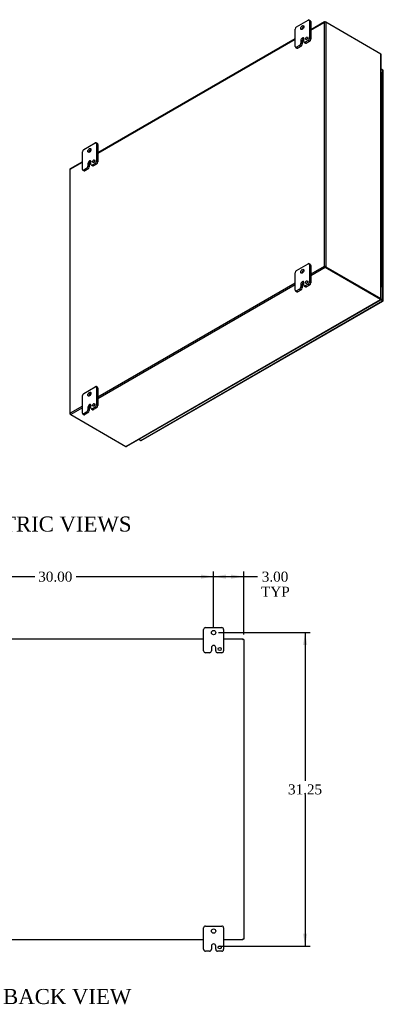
# Model space of a CAD drawing. Header units: inches. Extents: x 8 to 236, y 18 to 157.
# Tile 7 of 7: x 200 to 236, y 59 to 157. Entities that reach past the tile are written whole.
import ezdxf
from ezdxf.enums import TextEntityAlignment as Align

# ---------------------------------------------------------------- set-up
doc = ezdxf.new("R2010")
doc.units = ezdxf.units.IN
doc.header["$MEASUREMENT"] = 0
for name, color, linetype in [('COM70018', 7, 'CONTINUOUS'), ('COM71780-19', 7, 'CONTINUOUS'), ('DEFAULT', 7, 'CONTINUOUS'), ('FET07710', 7, 'CONTINUOUS'), ('HNG10620-26B', 7, 'CONTINUOUS'), ('HNG10620-26C', 7, 'CONTINUOUS'), ('HNG10620-26P', 7, 'CONTINUOUS')]:
    doc.layers.add(name, color=color, linetype=linetype)
doc.styles.add('SEACAD_TIMES_NEW_ROMAN', font='times.ttf')

# ---------------------------------------------------------------- blocks, each defined once
blk = doc.blocks.new('GDIMGGROUP7')
at = {"layer": 'DEFAULT', "linetype": 'Continuous'}
for points in [[(190.182, 101.957), (188.932, 101.749), (190.182, 101.54)], [(217.682, 101.957), (217.682, 101.54), (218.932, 101.749)]]:
    blk.add_hatch(color=136, dxfattribs=at).paths.add_polyline_path(points)
at = {"layer": 'DEFAULT', "color": 136, "linetype": 'Continuous'}
for p, q in [((188.932, 96.67), (188.932, 102.249)), ((218.932, 96.67), (218.932, 102.249)), ((188.932, 101.749), (201.112, 101.749)), ((205.224, 101.749), (218.932, 101.749))]:
    blk.add_line(p, q, dxfattribs=at)
at = {"layer": 'DEFAULT', "color": 136, "linetype": 'Continuous', "style": 'SEACAD_TIMES_NEW_ROMAN'}
blk.add_text('30.00', height=1, dxfattribs=at).set_placement((201.462, 102.249), align=Align.TOP_LEFT)
blk = doc.blocks.new('GDIMGGROUP8')
at = {"layer": 'DEFAULT', "linetype": 'Continuous'}
for points in [[(220.182, 101.957), (218.932, 101.749), (220.182, 101.54)], [(220.682, 101.957), (220.682, 101.54), (221.932, 101.749)]]:
    blk.add_hatch(color=136, dxfattribs=at).paths.add_polyline_path(points)
at = {"layer": 'DEFAULT', "color": 136, "linetype": 'Continuous'}
for p, q in [((218.932, 96.889), (218.932, 102.249)), ((221.932, 95.973), (221.932, 102.249)), ((218.932, 101.749), (222.815, 101.749)), ((222.815, 101.749), (223.315, 101.749))]:
    blk.add_line(p, q, dxfattribs=at)
at = {"layer": 'DEFAULT', "color": 136, "linetype": 'Continuous', "style": 'SEACAD_TIMES_NEW_ROMAN'}
for s, p in [('3.00', (223.736, 102.249)), ('TYP', (223.665, 100.749))]:
    blk.add_text(s, height=1, dxfattribs=at).set_placement(p, align=Align.TOP_LEFT)
blk = doc.blocks.new('GDIMGGROUP21')
at = {"layer": 'DEFAULT', "linetype": 'Continuous'}
for points in [[(228.263, 94.92), (228.055, 96.17), (227.847, 94.92)], [(228.263, 66.17), (227.847, 66.17), (228.055, 64.92)]]:
    blk.add_hatch(color=136, dxfattribs=at).paths.add_polyline_path(points)
at = {"layer": 'DEFAULT', "color": 136, "linetype": 'Continuous'}
for p, q in [((219.432, 96.17), (228.555, 96.17)), ((228.055, 96.17), (228.055, 81.395)), ((228.055, 80.045), (228.055, 64.92)), ((219.432, 64.92), (228.555, 64.92))]:
    blk.add_line(p, q, dxfattribs=at)
at = {"layer": 'DEFAULT', "color": 136, "linetype": 'Continuous', "style": 'SEACAD_TIMES_NEW_ROMAN'}
blk.add_text('31.25', height=1, dxfattribs=at).set_placement((226.349, 81.045), align=Align.TOP_LEFT)

msp = doc.modelspace()

# ---------------------------------------------------------------- linework, layer by layer
at = {"layer": 'COM70018', "color": 7}
for p, q in [((230, 157.049), (228.615, 156.249)), ((229.982, 157.027), (229.982, 157.027)), ((230.054, 157.044), (230.105, 157.015)), ((228.615, 156.213), (229.953, 156.985)), ((229.953, 156.985), (229.953, 132.667)), ((235.609, 153.837), (230.105, 157.015)), ((230.105, 157.015), (230.105, 132.638)), ((227.068, 155.357), (207.401, 144.002)), ((207.401, 143.966), (227.068, 155.32)), ((235.609, 129.46), (235.609, 153.837)), ((235.641, 129.441), (235.641, 153.768)), ((204.618, 142.362), (204.618, 117.985)), ((205.855, 143.109), (204.646, 142.411)), ((204.649, 142.377), (205.855, 143.073)), ((204.649, 118.058), (204.649, 142.377)), ((229.953, 132.667), (228.615, 131.894)), ((230.054, 132.549), (228.615, 131.718)), ((230.003, 132.637), (229.953, 132.667)), ((229.982, 132.65), (230.054, 132.608)), ((229.982, 132.65), (230.054, 132.608)), ((230.054, 132.608), (235.558, 129.43)), ((235.558, 129.43), (230.054, 132.608)), ((235.558, 129.371), (230.054, 132.549)), ((230.105, 132.638), (235.609, 129.46)), ((227.068, 131.002), (207.401, 119.647)), ((227.068, 130.825), (207.401, 119.471)), ((210.205, 114.733), (235.558, 129.371)), ((210.28, 114.741), (235.591, 129.353)), ((235.546, 129.416), (235.591, 129.39)), ((235.58, 129.403), (235.555, 129.418)), ((235.555, 129.418), (235.58, 129.403)), ((235.558, 129.43), (235.609, 129.46)), ((235.558, 129.43), (235.558, 129.371)), ((235.565, 129.447), (235.609, 129.422)), ((235.568, 129.439), (235.592, 129.425)), ((235.592, 129.425), (235.573, 129.437)), ((235.58, 129.403), (235.591, 129.39)), ((235.592, 129.425), (235.609, 129.422)), ((205.855, 118.754), (204.649, 118.058)), ((204.628, 118.012), (204.628, 118.012)), ((204.7, 117.911), (204.649, 117.941)), ((205.855, 118.578), (204.7, 117.911)), ((204.7, 117.911), (210.205, 114.733)), ((189.932, 95.545), (217.932, 95.545)), ((219.932, 95.545), (221.859, 95.545)), ((221.86, 95.473), (221.824, 95.437)), ((221.859, 95.473), (221.824, 95.437)), ((221.859, 95.545), (221.859, 95.473)), ((221.932, 95.473), (221.86, 95.473)), ((221.932, 95.473), (221.932, 65.617)), ((217.932, 65.545), (189.932, 65.545)), ((221.859, 65.545), (219.932, 65.545)), ((221.86, 65.617), (221.824, 65.653)), ((221.859, 65.617), (221.824, 65.653)), ((221.859, 65.545), (221.859, 65.617)), ((221.932, 65.617), (221.86, 65.617))]:
    msp.add_line(p, q, dxfattribs=at)
for centre, start, end in [((235.548, 153.768), 0, 48.61816), ((210.234, 114.821), 251.38184, 300)]:
    msp.add_arc(centre, 0.0923, start, end, dxfattribs=at)
for centre, major_axis, ratio, start_param, end_param in [((230.029, 156.941), (0.076, 0.132), 0.577982, 1.231508, 1.571345), ((230.029, 156.941), (0.076, 0.132), 0.577982, 1.230411, 1.570248), ((230.054, 156.956), (0.054, -0.0935), 0.57735, 2.356194, 3.587154), ((230.029, 156.971), (0.108, 0), 0.57735, 0.785398, 2.016358), ((204.726, 142.362), (0.108, 0), 0.57735, 2.696031, 3.141593), ((204.7, 142.318), (0.054, -0.0935), 0.57735, 3.141593, 3.587154), ((204.726, 142.333), (-0.108, 0.062), 0.000948, 0.445015, 0.784852), ((204.726, 142.333), (-0.108, 0.062), 0.000948, -0.784852, -0.445015), ((230.029, 132.623), (-0.108, 0.062), 0.000948, -1.124689, -0.784852), ((230.029, 132.623), (-0.108, 0.062), 0.000948, 0.784852, 1.124689), ((230.029, 132.593), (0.108, 0), 0.57735, 0.785398, 2.016358), ((230.054, 132.637), (0.054, -0.0935), 0.57735, 4.266828, 5.497787), ((230.029, 132.623), (0.036, -0.0207), 0.000948, 0.785944, 2.356741), ((230.029, 132.623), (0.036, -0.0208), 0.000948, 3.926445, 5.497241), ((204.726, 117.985), (0.108, 0), 0.57735, 2.696031, 3.926991), ((204.726, 118.014), (-0.076, -0.132), 0.577982, 4.71184, 5.051677), ((204.726, 118.014), (-0.076, -0.132), 0.577982, 4.712938, 5.052774), ((204.7, 117.999), (0.054, -0.0935), 0.57735, 4.266828, 5.497787)]:
    msp.add_ellipse(centre, major_axis=major_axis, ratio=ratio, start_param=start_param, end_param=end_param, dxfattribs=at)
for points, knots in [([(235.54, 129.42), (235.544, 129.418), (235.547, 129.417), (235.552, 129.415), (235.553, 129.415), (235.556, 129.417), (235.557, 129.418), (235.558, 129.423), (235.558, 129.426), (235.558, 129.43)], [0, 0, 0, 0, 0.25, 0.25, 0.5, 0.5, 0.75, 0.75, 1, 1, 1, 1]), ([(235.558, 129.451), (235.565, 129.447), (235.569, 129.444), (235.569, 129.438), (235.565, 129.435), (235.558, 129.43)], [0, 0, 0, 0, 0.5, 0.5, 1, 1, 1, 1]), ([(235.591, 129.39), (235.595, 129.381), (235.596, 129.373), (235.596, 129.36), (235.594, 129.355), (235.587, 129.352), (235.582, 129.352), (235.571, 129.358), (235.565, 129.364), (235.558, 129.371)], [0, 0, 0, 0, 0.25, 0.25, 0.5, 0.5, 0.75, 0.75, 1, 1, 1, 1]), ([(235.609, 129.422), (235.619, 129.423), (235.627, 129.426), (235.638, 129.433), (235.641, 129.437), (235.641, 129.445), (235.638, 129.449), (235.627, 129.455), (235.619, 129.458), (235.609, 129.46)], [0, 0, 0, 0, 0.25, 0.25, 0.5, 0.5, 0.75, 0.75, 1, 1, 1, 1])]:
    msp.add_open_spline(points, degree=3, knots=knots, dxfattribs=at)
at = {"layer": 'COM71780-19', "color": 7}
for p, q in [((235.802, 152.228), (235.641, 152.321)), ((235.802, 129.316), (235.802, 152.228)), ((235.834, 129.272), (235.834, 152.183)), ((235.266, 129.599), (235.266, 129.599)), ((235.294, 129.583), (235.294, 129.583)), ((211.679, 115.329), (235.751, 129.228)), ((211.733, 115.324), (235.805, 129.222)), ((235.751, 129.228), (235.562, 129.337)), ((235.594, 129.378), (235.752, 129.287)), ((235.751, 129.287), (235.594, 129.377)), ((235.616, 129.424), (235.802, 129.316)), ((235.752, 129.287), (235.751, 129.287)), ((235.823, 129.245), (235.751, 129.287)), ((235.752, 129.287), (235.752, 129.287)), ((235.752, 129.287), (235.802, 129.257)), ((235.824, 129.245), (235.752, 129.287)), ((211.489, 115.439), (211.679, 115.329))]:
    msp.add_line(p, q, dxfattribs=at)
for centre, major_axis, ratio, start_param, end_param in [((235.726, 152.183), (-0.108, 0), 0.57735, 3.141593, 3.926991), ((235.726, 129.301), (-0.036, 0.0208), 0.000948, 2.355648, 3.926445), ((235.751, 129.316), (-0.054, 0.0935), 0.57735, 2.356194, 3.587154), ((235.726, 129.301), (-0.036, 0.0207), 0.000948, 2.356741, 3.927537), ((235.726, 129.272), (-0.108, 0), 0.57735, 2.696031, 3.926991), ((235.726, 129.301), (0.108, -0.062), 0.000948, -0.784852, -0.445015), ((235.726, 129.301), (0.108, -0.062), 0.000948, 0.445015, 0.784852), ((211.679, 115.418), (-0.054, 0.0935), 0.57735, 2.356194, 3.141593)]:
    msp.add_ellipse(centre, major_axis=major_axis, ratio=ratio, start_param=start_param, end_param=end_param, dxfattribs=at)
at = {"layer": 'FET07710', "color": 7}
for p, q in [((227.201, 156.556), (228.35, 157.22)), ((228.576, 157.152), (228.444, 157.229)), ((228.482, 157.143), (228.482, 155.408)), ((228.615, 157.067), (228.482, 157.143)), ((228.615, 157.067), (228.615, 155.332)), ((227.068, 154.591), (227.068, 156.326)), ((227.621, 155.166), (227.621, 154.911)), ((227.621, 155.166), (227.753, 155.089)), ((227.753, 155.089), (227.753, 154.834)), ((227.776, 155.433), (227.775, 155.433)), ((227.775, 155.433), (227.908, 155.356)), ((227.776, 155.433), (227.908, 155.357)), ((227.908, 155.357), (227.908, 155.356)), ((227.93, 155.089), (227.93, 155.344)), ((228.35, 155.178), (228.062, 155.012)), ((228.482, 155.102), (228.195, 154.936)), ((228.482, 155.102), (228.35, 155.178)), ((228.482, 155.408), (228.615, 155.332)), ((227.107, 154.506), (227.239, 154.429)), ((227.489, 154.681), (227.201, 154.515)), ((227.201, 154.515), (227.333, 154.439)), ((227.621, 154.605), (227.333, 154.439)), ((227.621, 154.605), (227.489, 154.681)), ((227.621, 154.911), (227.753, 154.834)), ((227.969, 155.003), (228.101, 154.927)), ((228.062, 155.012), (228.195, 154.936)), ((205.988, 144.309), (207.137, 144.972)), ((207.363, 144.905), (207.23, 144.981)), ((207.269, 144.896), (207.269, 143.16)), ((207.401, 144.819), (207.269, 144.896)), ((207.401, 144.819), (207.401, 143.084)), ((205.855, 142.344), (205.855, 144.079)), ((206.275, 142.434), (205.988, 142.267)), ((206.408, 142.357), (206.12, 142.191)), ((206.408, 142.357), (206.275, 142.434)), ((206.408, 142.918), (206.408, 142.663)), ((206.408, 142.918), (206.54, 142.842)), ((206.408, 142.663), (206.54, 142.587)), ((206.54, 142.842), (206.54, 142.587)), ((206.562, 143.186), (206.562, 143.185)), ((206.562, 143.186), (206.695, 143.109)), ((206.562, 143.185), (206.694, 143.109)), ((206.695, 143.109), (206.694, 143.109)), ((206.717, 142.841), (206.717, 143.097)), ((206.755, 142.756), (206.888, 142.679)), ((207.137, 142.931), (206.849, 142.765)), ((206.849, 142.765), (206.981, 142.689)), ((207.269, 142.854), (206.981, 142.689)), ((207.269, 142.854), (207.137, 142.931)), ((207.269, 143.16), (207.401, 143.084)), ((205.894, 142.258), (206.026, 142.182)), ((205.988, 142.267), (206.12, 142.191)), ((227.201, 132.265), (228.35, 132.929)), ((228.576, 132.862), (228.444, 132.938)), ((228.482, 132.852), (228.482, 131.117)), ((228.615, 132.776), (228.482, 132.852)), ((228.615, 132.776), (228.615, 131.041)), ((227.068, 130.301), (227.068, 132.036)), ((227.621, 130.875), (227.621, 130.62)), ((227.621, 130.875), (227.753, 130.799)), ((227.621, 130.62), (227.753, 130.544)), ((227.753, 130.799), (227.753, 130.544)), ((227.776, 131.142), (227.775, 131.142)), ((227.775, 131.142), (227.908, 131.066)), ((227.776, 131.142), (227.908, 131.066)), ((227.908, 131.066), (227.908, 131.066)), ((227.93, 130.798), (227.93, 131.053)), ((227.969, 130.712), (228.101, 130.636)), ((228.35, 130.887), (228.062, 130.722)), ((228.062, 130.722), (228.195, 130.645)), ((228.482, 130.811), (228.195, 130.645)), ((228.482, 130.811), (228.35, 130.887)), ((228.482, 131.117), (228.615, 131.041)), ((227.107, 130.215), (227.239, 130.138)), ((227.489, 130.39), (227.201, 130.224)), ((227.201, 130.224), (227.333, 130.148)), ((227.621, 130.314), (227.333, 130.148)), ((227.621, 130.314), (227.489, 130.39)), ((205.855, 118.053), (205.855, 119.788)), ((205.988, 120.018), (207.137, 120.681)), ((207.363, 120.614), (207.23, 120.691)), ((207.269, 120.605), (207.269, 118.87)), ((207.401, 120.528), (207.269, 120.605)), ((207.401, 120.528), (207.401, 118.793)), ((206.562, 118.895), (206.562, 118.895)), ((206.562, 118.895), (206.695, 118.818)), ((206.562, 118.895), (206.694, 118.818)), ((206.695, 118.818), (206.694, 118.818)), ((206.717, 118.551), (206.717, 118.806)), ((207.269, 118.87), (207.401, 118.793)), ((205.894, 117.967), (206.026, 117.891)), ((206.275, 118.143), (205.988, 117.977)), ((205.988, 117.977), (206.12, 117.9)), ((206.408, 118.066), (206.12, 117.9)), ((206.408, 118.066), (206.275, 118.143)), ((206.408, 118.628), (206.408, 118.372)), ((206.408, 118.628), (206.54, 118.551)), ((206.408, 118.372), (206.54, 118.296)), ((206.54, 118.551), (206.54, 118.296)), ((206.755, 118.465), (206.888, 118.388)), ((207.137, 118.64), (206.849, 118.474)), ((206.849, 118.474), (206.981, 118.398)), ((207.269, 118.564), (206.981, 118.398)), ((207.269, 118.564), (207.137, 118.64)), ((217.932, 94.358), (217.932, 96.483)), ((218.119, 96.67), (219.744, 96.67)), ((219.932, 96.483), (219.932, 94.358)), ((218.714, 94.67), (218.714, 94.358)), ((218.932, 94.888), (218.932, 94.888)), ((219.15, 94.358), (219.15, 94.67)), ((218.526, 94.17), (218.119, 94.17)), ((219.744, 94.17), (219.338, 94.17)), ((218.119, 66.92), (219.744, 66.92)), ((217.932, 64.608), (217.932, 66.733)), ((219.932, 66.733), (219.932, 64.608)), ((218.714, 64.92), (218.714, 64.608)), ((218.932, 65.138), (218.932, 65.138)), ((219.15, 64.608), (219.15, 64.92)), ((218.526, 64.42), (218.119, 64.42)), ((219.744, 64.42), (219.338, 64.42))]:
    msp.add_line(p, q, dxfattribs=at)
for centre, radius in [((218.932, 96.17), 0.219), ((219.541, 94.545), 0.156), ((218.932, 66.42), 0.219), ((219.541, 64.795), 0.156)]:
    msp.add_circle(centre, radius, dxfattribs=at)
for centre, radius, start, end in [((218.119, 96.483), 0.188, 90, 180), ((219.744, 96.483), 0.187, 0, 90), ((218.119, 94.358), 0.187, 180, 270), ((218.526, 94.358), 0.188, 270, 0), ((218.932, 94.67), 0.218, 90, 180), ((218.932, 94.67), 0.218, 0, 90), ((219.338, 94.358), 0.188, 180, 270), ((219.744, 94.358), 0.188, 270, 0), ((218.119, 66.733), 0.188, 90, 180), ((219.744, 66.733), 0.187, 0, 90), ((218.932, 64.92), 0.218, 90, 180), ((218.932, 64.92), 0.218, 0, 90), ((218.119, 64.608), 0.187, 180, 270), ((218.526, 64.608), 0.188, 270, 0), ((219.338, 64.608), 0.188, 180, 270), ((219.744, 64.608), 0.188, 270, 0)]:
    msp.add_arc(centre, radius, start, end, dxfattribs=at)
for centre, major_axis, start_param, end_param in [((228.35, 157.066), (-0.094, -0.162), 2.356194, 3.926991), ((228.482, 156.99), (-0.094, -0.162), 2.356194, 3.141593), ((227.201, 156.403), (0.094, 0.162), 0.785398, 2.356194), ((227.908, 156.403), (0.109, 0.189), 0.649107, 2.492486), ((227.775, 155.255), (0.109, 0.189), 0.785398, 2.356194), ((227.908, 155.178), (0.109, 0.189), 0.785398, 2.356194), ((227.776, 155.255), (-0.109, -0.189), 2.356194, 3.926991), ((227.908, 155.179), (-0.109, -0.189), 3.793313, 3.926991), ((228.062, 155.165), (0.094, 0.162), 2.356194, 3.926991), ((228.338, 155.325), (0.078, 0.135), 1.008936, 2.132657), ((228.35, 155.331), (-0.094, -0.162), 0.785398, 2.356194), ((228.482, 155.255), (0.094, 0.162), 3.926991, 5.497787), ((227.201, 154.668), (0.094, 0.162), 2.356194, 3.926991), ((227.333, 154.592), (0.094, 0.162), 3.141593, 3.926991), ((227.489, 154.834), (-0.094, -0.162), 0.785398, 2.356194), ((227.621, 154.758), (0.094, 0.162), 3.926991, 5.497787), ((228.195, 155.089), (0.094, 0.162), 3.141593, 3.926991), ((205.988, 144.156), (0.094, 0.162), 0.785398, 2.356194), ((206.694, 144.156), (0.109, 0.189), 0.649107, 2.492486), ((207.137, 144.819), (-0.094, -0.162), 2.356194, 3.926991), ((207.269, 144.743), (-0.094, -0.162), 2.356194, 3.141593), ((205.988, 142.421), (0.094, 0.162), 2.356194, 3.926991), ((206.275, 142.587), (-0.094, -0.162), 0.785398, 2.356194), ((206.562, 143.007), (0.109, 0.189), 0.785398, 2.356194), ((206.408, 142.51), (0.094, 0.162), 3.926991, 5.497787), ((206.694, 142.931), (0.109, 0.189), 0.785398, 2.356194), ((206.562, 143.008), (-0.109, -0.189), 2.356194, 3.926991), ((206.695, 142.931), (-0.109, -0.189), 3.793313, 3.926991), ((206.849, 142.918), (0.094, 0.162), 2.356194, 3.926991), ((206.981, 142.842), (0.094, 0.162), 3.141593, 3.926991), ((207.125, 143.078), (0.078, 0.135), 1.008936, 2.132657), ((207.137, 143.084), (-0.094, -0.162), 0.785398, 2.356194), ((207.269, 143.008), (0.094, 0.162), 3.926991, 5.497787), ((206.12, 142.344), (0.094, 0.162), 3.141593, 3.926991), ((228.35, 132.776), (-0.094, -0.162), 2.356194, 3.926991), ((228.482, 132.699), (-0.094, -0.162), 2.356194, 3.141593), ((227.201, 132.112), (0.094, 0.162), 0.785398, 2.356194), ((227.908, 132.112), (0.109, 0.189), 0.649107, 2.492486), ((227.489, 130.543), (-0.094, -0.162), 0.785398, 2.356194), ((227.775, 130.964), (0.109, 0.189), 0.785398, 2.356194), ((227.621, 130.467), (0.094, 0.162), 3.926991, 5.497787), ((227.908, 130.888), (0.109, 0.189), 0.785398, 2.356194), ((227.776, 130.964), (-0.109, -0.189), 2.356194, 3.926991), ((227.908, 130.888), (-0.109, -0.189), 3.793313, 3.926991), ((228.062, 130.875), (0.094, 0.162), 2.356194, 3.926991), ((228.195, 130.798), (0.094, 0.162), 3.141593, 3.926991), ((228.338, 131.034), (0.078, 0.135), 1.008936, 2.132657), ((228.35, 131.041), (-0.094, -0.162), 0.785398, 2.356194), ((228.482, 130.964), (0.094, 0.162), 3.926991, 5.497787), ((227.201, 130.377), (0.094, 0.162), 2.356194, 3.926991), ((227.333, 130.301), (0.094, 0.162), 3.141593, 3.926991), ((207.137, 120.528), (-0.094, -0.162), 2.356194, 3.926991), ((205.988, 119.865), (0.094, 0.162), 0.785398, 2.356194), ((206.694, 119.865), (0.109, 0.189), 0.649107, 2.492486), ((207.269, 120.452), (-0.094, -0.162), 2.356194, 3.141593), ((206.562, 118.717), (0.109, 0.189), 0.785398, 2.356194), ((206.694, 118.64), (0.109, 0.189), 0.785398, 2.356194), ((206.562, 118.717), (-0.109, -0.189), 2.356194, 3.926991), ((206.695, 118.64), (-0.109, -0.189), 3.793313, 3.926991), ((207.125, 118.787), (0.078, 0.135), 1.008936, 2.132657), ((207.137, 118.793), (-0.094, -0.162), 0.785398, 2.356194), ((207.269, 118.717), (0.094, 0.162), 3.926991, 5.497787), ((205.988, 118.13), (0.094, 0.162), 2.356194, 3.926991), ((206.12, 118.053), (0.094, 0.162), 3.141593, 3.926991), ((206.275, 118.296), (-0.094, -0.162), 0.785398, 2.356194), ((206.408, 118.22), (0.094, 0.162), 3.926991, 5.497787), ((206.849, 118.627), (0.094, 0.162), 2.356194, 3.926991), ((206.981, 118.551), (0.094, 0.162), 3.141593, 3.926991)]:
    msp.add_ellipse(centre, major_axis=major_axis, ratio=0.57735, start_param=start_param, end_param=end_param, dxfattribs=at)
for centre, major_axis in [((227.775, 156.48), (0.109, 0.189)), ((228.206, 155.402), (0.078, 0.135)), ((206.562, 144.232), (0.109, 0.189)), ((206.993, 143.154), (0.078, 0.135)), ((227.775, 132.189), (0.109, 0.189)), ((228.206, 131.111), (0.078, 0.135)), ((206.562, 119.941), (0.109, 0.189)), ((206.993, 118.863), (0.078, 0.135))]:
    msp.add_ellipse(centre, major_axis=major_axis, ratio=0.57735, dxfattribs=at)
at = {"layer": 'HNG10620-26B', "color": 7}
for p, q in [((235.714, 150.3), (235.714, 151.116)), ((235.714, 148.667), (235.714, 149.483)), ((235.714, 147.034), (235.714, 147.85)), ((235.714, 145.401), (235.714, 146.217)), ((235.714, 143.768), (235.714, 144.584)), ((235.714, 142.135), (235.714, 142.951)), ((235.714, 140.502), (235.714, 141.318)), ((235.714, 138.869), (235.714, 139.685)), ((235.714, 137.236), (235.714, 138.052)), ((235.714, 135.603), (235.714, 136.419)), ((235.714, 133.97), (235.714, 134.786)), ((235.714, 132.337), (235.714, 133.153)), ((235.714, 130.704), (235.714, 131.52))]:
    msp.add_line(p, q, dxfattribs=at)
for centre, major_axis, start_param, end_param in [((235.56, 151.116), (-0.154, 0), 3.141593, 4.157881), ((235.56, 150.3), (-0.154, 0), 3.141593, 4.157881), ((235.56, 149.483), (-0.154, 0), 3.141593, 4.157881), ((235.56, 148.667), (-0.154, 0), 3.141593, 4.157881), ((235.56, 147.85), (-0.154, 0), 3.141593, 4.157881), ((235.56, 147.034), (-0.154, 0), 3.141593, 4.157881), ((235.56, 146.217), (-0.154, 0), 3.141593, 4.157881), ((235.56, 145.401), (-0.154, 0), 3.141593, 4.157881), ((235.56, 144.584), (-0.154, 0), 3.141593, 4.157881), ((235.56, 143.768), (-0.154, 0), 3.141593, 4.157881), ((235.56, 142.951), (-0.154, 0), 3.141593, 4.157881), ((235.56, 142.135), (-0.154, 0), 3.141593, 4.157881), ((235.56, 141.318), (-0.154, 0), 3.141593, 4.157881), ((235.56, 140.502), (-0.154, 0), 3.141593, 4.157881), ((235.56, 139.685), (-0.154, 0), 3.141593, 4.157881), ((235.56, 138.869), (-0.154, 0), 3.141593, 4.157881), ((235.56, 138.052), (-0.154, 0), 3.141593, 4.157881), ((235.56, 137.236), (-0.154, 0), 3.141593, 4.157881), ((235.56, 136.419), (-0.154, 0), 3.141593, 4.157881), ((235.56, 135.603), (-0.154, 0), 3.141593, 4.157881), ((235.56, 134.786), (-0.154, 0), 3.141593, 4.157881), ((235.56, 133.97), (-0.154, 0), 3.141593, 4.157881), ((235.56, 133.153), (-0.154, 0), 3.141593, 4.157881), ((235.56, 132.337), (-0.154, 0), 3.141593, 4.157881), ((235.56, 131.52), (-0.154, 0), 3.141593, 4.157881), ((235.56, 130.704), (-0.154, 0), 2.125304, 4.157881), ((235.56, 130.704), (-0.0938, 0), 2.612966, 3.670219)]:
    msp.add_ellipse(centre, major_axis=major_axis, ratio=0.57735, start_param=start_param, end_param=end_param, dxfattribs=at)
at = {"layer": 'HNG10620-26C', "color": 7}
for p, q in [((235.714, 151.116), (235.714, 151.933)), ((235.714, 149.483), (235.714, 150.3)), ((235.714, 147.85), (235.714, 148.667)), ((235.714, 146.217), (235.714, 147.034)), ((235.714, 144.584), (235.714, 145.401)), ((235.714, 142.951), (235.714, 143.768)), ((235.714, 141.318), (235.714, 142.135)), ((235.714, 139.685), (235.714, 140.502)), ((235.714, 138.052), (235.714, 138.869)), ((235.714, 136.419), (235.714, 137.236)), ((235.714, 134.786), (235.714, 135.603)), ((235.714, 133.153), (235.714, 133.97)), ((235.714, 131.52), (235.714, 132.337))]:
    msp.add_line(p, q, dxfattribs=at)
for centre in [(235.56, 151.933), (235.56, 151.116), (235.56, 150.3), (235.56, 149.483), (235.56, 148.667), (235.56, 147.85), (235.56, 147.034), (235.56, 146.217), (235.56, 145.401), (235.56, 144.584), (235.56, 143.768), (235.56, 142.951), (235.56, 142.135), (235.56, 141.318), (235.56, 140.502), (235.56, 139.685), (235.56, 138.869), (235.56, 138.052), (235.56, 137.236), (235.56, 136.419), (235.56, 135.603), (235.56, 134.786), (235.56, 133.97), (235.56, 133.153), (235.56, 132.337), (235.56, 131.52)]:
    msp.add_ellipse(centre, major_axis=(0.154, 0), ratio=0.57735, start_param=0, end_param=1.016289, dxfattribs=at)
at = {"layer": 'HNG10620-26P', "color": 7}
for start_param, end_param in [(0, 0.528627), (5.754558, 6.283185)]:
    msp.add_ellipse((235.56, 130.704), major_axis=(0.0938, 0), ratio=0.57735, start_param=start_param, end_param=end_param, dxfattribs=at)

# ---------------------------------------------------------------- block references
at = {"layer": 'DEFAULT', "color": 7}
for name in ['GDIMGGROUP7', 'GDIMGGROUP8', 'GDIMGGROUP21']:
    msp.add_blockref(name, (0, 0), dxfattribs=at)

# ---------------------------------------------------------------- texts
at = {"layer": 'DEFAULT', "color": 7, "style": 'SEACAD_TIMES_NEW_ROMAN'}
for s, p in [('ISOMETRIC VIEWS', (190.808, 107.742)), ('BACK VIEW', (197.961, 60.649))]:
    msp.add_text(s, height=1.5, dxfattribs=at).set_placement(p, align=Align.TOP_LEFT)

doc.saveas('drawing.dxf')
